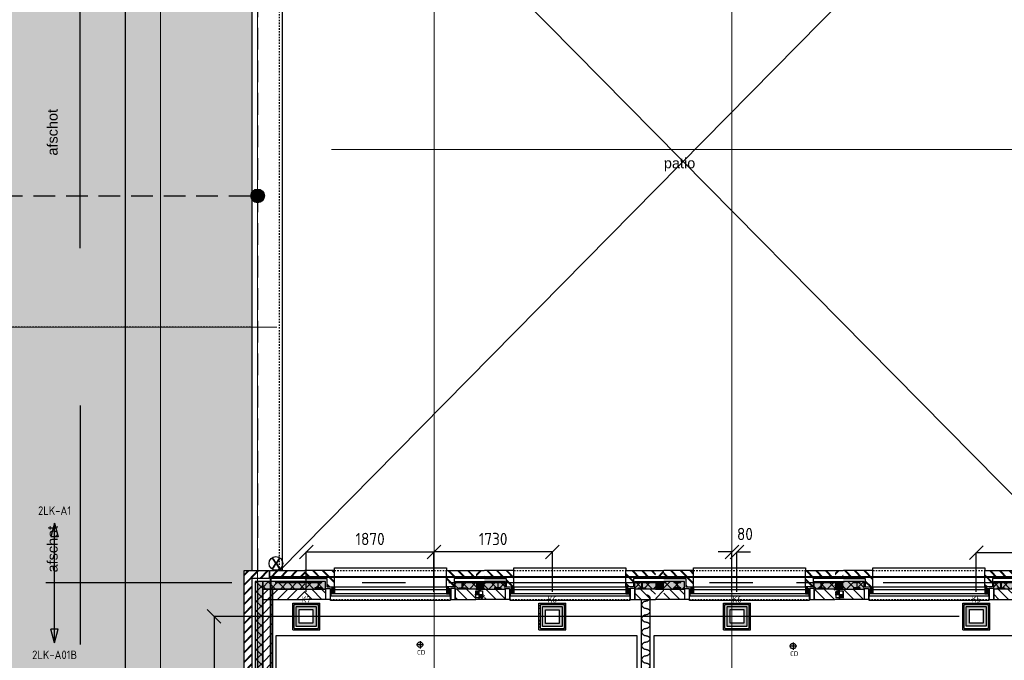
# Model space of a CAD drawing. Header units: millimetres. Extents: x -38032 to 104346, y -31182 to 78566.
# Tile 16 of 213: x -6060 to 8339, y 15596 to 24971. Entities that reach past the tile are written whole.
import ezdxf
from ezdxf.enums import TextEntityAlignment as Align

# ---------------------------------------------------------------- set-up
doc = ezdxf.new("R2010")
doc.units = ezdxf.units.MM
doc.header["$LTSCALE"] = 100
doc.set_wipeout_variables(frame=1)
doc.header["$PDMODE"] = 1
for name, pattern in [('HIDDEN2', [4.7625, 3.175, -1.5875]), ('PHANTOM', [63.5, 31.75, -6.35, 6.35, -6.35, 6.35, -6.35]), ('STYLE_01', [0.41664, 0.20828, -0.20836]), ('STYLE_11', [5, 3.888855, -0.416718, 0.277786, -0.416641])]:
    doc.linetypes.add(name, pattern=pattern)
for name, color, linetype in [('AB$1A---_ATTRIB035', 8, 'Continuous'), ('AL$1A---_ALGEMEEN', 8, 'Continuous'), ('AL------_MAATV', 200, 'Continuous'), ('AL------_MAATVOERING', 2, 'Continuous'), ('AL------_SPARING', 2, 'Continuous'), ('AM$1A---_ARCERING', 8, 'Continuous'), ('AT$1A---_TEKST100', 8, 'Continuous'), ('BOUWKUNDIG', 8, 'Continuous'), ('EB6511--_ATTRIB', 2, 'Continuous'), ('EL6121--', 3, 'Continuous'), ('EL6212--_S', 4, 'Continuous'), ('EL6222--', 3, 'Continuous'), ('Kastenscheiding', 4, 'PHANTOM'), ('Vloerdoos', 3, 'Continuous'), ('Vloerdoos (OUD)', 3, 'Continuous')]:
    doc.layers.add(name, color=color, linetype=linetype)
doc.layers.add('stramien', color=1, linetype='Continuous', lineweight=9)
doc.layers.get('Vloerdoos').off()
doc.styles.add('Arial', font='ARIAL.TTF')
doc.styles.add('Arial (bold)', font='ARIALBD.TTF')
doc.styles.add('BURO-018', font='iso.shx', dxfattribs={"height": 90})
doc.styles.add('BURO-035', font='ISO.shx', dxfattribs={"height": 175})
doc.styles.get("Standard").update_dxf_attribs({"font": 'iso.shx'})
doc.dimstyles.new('STABICAD', dxfattribs={"dimscale": 100, "dimtxt": 1.8, "dimasz": 2, "dimexe": 0, "dimexo": 2.5, "dimgap": 1.5, "dimtad": 0, "dimdec": 0, "dimrnd": 10, "dimzin": 0, "dimdsep": 46, "dimtxsty": 'Standard', "dimblk1": 'OBLIQUE', "dimblk2": 'OBLIQUE', "dimsah": 1, "dimcen": -3, "dimadec": 0, "dimazin": 0, "dimtfac": 1, "dimtdec": 0, "dimtofl": 0, "dimtmove": 2, "dimatfit": 3, "dimfxl": 0, "dimtvp": 1.055556, "dimtolj": 1, "dimtzin": 0, "dimarcsym": 0})
pattern_1 = [(135, (-987935.49, -175784.82), (70.710678, 70.710678), []), (45, (-987636.15, -176084.16), (70.710678, -70.710678), [])]
pattern_2 = [(45, (-987935.49, -175784.82), (70.710678, -70.710678), []), (45, (-987928.42, -175791.89), (70.710678, -70.710678), [])]
pattern_3 = [(45, (-987935.49, -175784.82), (70.710678, -70.710678), [])]
pattern_4 = [(135, (0, 0), (70.71068, 70.71068), []), (45, (299.34, -299.34), (70.71068, -70.71068), [])]
pattern_5 = [(45, (0, 0), (70.7107, -70.7107), []), (45, (7.07, -7.07), (70.7107, -70.7107), [])]
pattern_6 = [(45, (0, 0), (70.7107, -70.7107), [])]

# ---------------------------------------------------------------- blocks, each defined once
blk = doc.blocks.new('VLOERDOOS')
at = {"layer": 'Vloerdoos (OUD)'}
for p, q in [((0, 395), (395, 395)), ((0, 395), (0, 0)), ((0, 355), (20, 355)), ((0, 315), (20, 315)), ((0, 305), (20, 305)), ((20, 375), (20, 20)), ((20, 375), (375, 375)), ((40, 375), (40, 395)), ((80, 375), (80, 395)), ((90, 375), (90, 395)), ((130, 375), (130, 395)), ((140, 375), (140, 395)), ((235, 375), (235, 395)), ((315, 375), (315, 395)), ((355, 375), (355, 395)), ((375, 375), (375, 20)), ((375, 355), (395, 355)), ((375, 315), (395, 315)), ((375, 305), (395, 305)), ((395, 395), (395, 0)), ((0, 265), (20, 265)), ((0, 255), (20, 255)), ((0, 160), (20, 160)), ((375, 265), (395, 265)), ((375, 255), (395, 255)), ((375, 160), (395, 160)), ((0, 80), (20, 80)), ((0, 40), (20, 40)), ((0, 0), (395, 0)), ((20, 20), (375, 20)), ((40, 0), (40, 20)), ((80, 0), (80, 20)), ((90, 0), (90, 20)), ((130, 0), (130, 20)), ((140, 0), (140, 20)), ((235, 0), (235, 20)), ((315, 0), (315, 20)), ((355, 0), (355, 20)), ((375, 80), (395, 80)), ((375, 40), (395, 40))]:
    blk.add_line(p, q, dxfattribs=at)
blk = doc.blocks.new('_Oblique')
at = {"color": 0, "linetype": 'ByBlock', "lineweight": -2}
blk.add_line((-0.5, -0.5), (0.5, 0.5), dxfattribs=at)
blk = doc.blocks.new('*D207')
at = {"layer": 'AL------_MAATVOERING', "color": 0, "lineweight": -2}
for p, q in [((7680, 16238), (-3218, 16238)), ((-3218, 16238), (-3218, 14300)), ((7680, 14300), (-3218, 14300))]:
    blk.add_line(p, q, dxfattribs=at)
at = {"layer": 'Defpoints', "color": 0}
for p in [(7930, 16238), (-3218, 14300), (7930, 14300)]:
    blk.add_point(p, dxfattribs=at)
at = {"layer": 'AL------_MAATVOERING', "color": 0, "lineweight": -2, "xscale": 200, "yscale": 200, "zscale": 200}
for p, rotation in [((-3218, 16238), 90), ((-3218, 14300), 270)]:
    blk.add_blockref('_Oblique', p, dxfattribs=dict(at, rotation=rotation))
at = {"layer": 'AL------_MAATVOERING', "color": 0, "insert": (-3408, 15269), "char_height": 180, "attachment_point": 5, "rotation": 90}
blk.add_mtext('\\A1;1940', dxfattribs=at)
blk = doc.blocks.new('*D212')
at = {"layer": 'AL------_MAATVOERING', "color": 0, "lineweight": -2}
for p, q in [((-1870, 16598), (-1870, 17182)), ((-1870, 17182), (-2, 17182)), ((-2, 16598), (-2, 17182))]:
    blk.add_line(p, q, dxfattribs=at)
at = {"layer": 'Defpoints', "color": 0}
for p in [(-2, 17182), (-1870, 16348), (-2, 16348)]:
    blk.add_point(p, dxfattribs=at)
at = {"layer": 'AL------_MAATVOERING', "color": 0, "lineweight": -2, "xscale": 200, "yscale": 200, "zscale": 200, "rotation": 180}
blk.add_blockref('_Oblique', (-1870, 17182), dxfattribs=at)
at = {"layer": 'AL------_MAATVOERING', "color": 0, "lineweight": -2, "xscale": 200, "yscale": 200, "zscale": 200}
blk.add_blockref('_Oblique', (-2, 17182), dxfattribs=at)
at = {"layer": 'AL------_MAATVOERING', "color": 0, "insert": (-936, 17372), "char_height": 180, "attachment_point": 5}
blk.add_mtext('\\A1;1870', dxfattribs=at)
blk = doc.blocks.new('*D213')
at = {"layer": 'AL------_MAATVOERING', "color": 0, "lineweight": -2}
for p, q in [((-2, 16598), (-2, 17182)), ((1730, 17182), (-2, 17182)), ((1730, 16598), (1730, 17182))]:
    blk.add_line(p, q, dxfattribs=at)
at = {"layer": 'Defpoints', "color": 0}
for p in [(-2, 17182), (-2, 16348), (1730, 16348)]:
    blk.add_point(p, dxfattribs=at)
at = {"layer": 'AL------_MAATVOERING', "color": 0, "lineweight": -2, "xscale": 200, "yscale": 200, "zscale": 200, "rotation": 180}
blk.add_blockref('_Oblique', (-2, 17182), dxfattribs=at)
at = {"layer": 'AL------_MAATVOERING', "color": 0, "lineweight": -2, "xscale": 200, "yscale": 200, "zscale": 200}
blk.add_blockref('_Oblique', (1730, 17182), dxfattribs=at)
at = {"layer": 'AL------_MAATVOERING', "color": 0, "insert": (864, 17372), "char_height": 180, "attachment_point": 5}
blk.add_mtext('\\A1;1730', dxfattribs=at)
blk = doc.blocks.new('*D214')
at = {"layer": 'AL------_MAATVOERING', "color": 0, "lineweight": -2}
for p, q in [((4355, 17182), (4155, 17182)), ((4355, 16598), (4355, 17182)), ((4430, 16598), (4430, 17182)), ((4430, 17182), (4630, 17182))]:
    blk.add_line(p, q, dxfattribs=at)
at = {"layer": 'Defpoints', "color": 0}
for p in [(4355, 17182), (4355, 16348), (4430, 16348)]:
    blk.add_point(p, dxfattribs=at)
at = {"layer": 'AL------_MAATVOERING', "color": 0, "lineweight": -2, "xscale": 200, "yscale": 200, "zscale": 200}
blk.add_blockref('_Oblique', (4355, 17182), dxfattribs=at)
at = {"layer": 'AL------_MAATVOERING', "color": 0, "lineweight": -2, "xscale": 200, "yscale": 200, "zscale": 200, "rotation": 180}
blk.add_blockref('_Oblique', (4430, 17182), dxfattribs=at)
at = {"layer": 'AL------_MAATVOERING', "color": 0, "insert": (4546, 17445), "char_height": 180, "attachment_point": 5}
blk.add_mtext('\\A1;80', dxfattribs=at)
blk = doc.blocks.new('*D215')
at = {"layer": 'AL------_MAATVOERING', "color": 0, "lineweight": -2}
for p, q in [((7930, 16598), (7930, 17174)), ((7930, 17174), (10048, 17174)), ((10048, 16598), (10048, 17174))]:
    blk.add_line(p, q, dxfattribs=at)
at = {"layer": 'Defpoints', "color": 0}
for p in [(10048, 17174), (7930, 16348), (10048, 16348)]:
    blk.add_point(p, dxfattribs=at)
at = {"layer": 'AL------_MAATVOERING', "color": 0, "lineweight": -2, "xscale": 200, "yscale": 200, "zscale": 200, "rotation": 180}
blk.add_blockref('_Oblique', (7930, 17174), dxfattribs=at)
at = {"layer": 'AL------_MAATVOERING', "color": 0, "lineweight": -2, "xscale": 200, "yscale": 200, "zscale": 200}
blk.add_blockref('_Oblique', (10048, 17174), dxfattribs=at)
at = {"layer": 'AL------_MAATVOERING', "color": 0, "insert": (8989, 17364), "char_height": 180, "attachment_point": 5}
blk.add_mtext('\\A1;2120', dxfattribs=at)
blk = doc.blocks.new('E00414')
at = {"color": 0, "linetype": 'Continuous'}
for p, q in [((-2.9, -2.9), (-2.9, 2.9)), ((-2.9, 2.9), (2.9, 2.9)), ((2.9, 2.9), (2.9, -2.9)), ((-2, 2), (2, 2)), ((-2, -2), (-2, 2)), ((2, 2), (2, -2)), ((2, -2), (-2, -2)), ((2.9, -2.9), (-2.9, -2.9))]:
    blk.add_line(p, q, dxfattribs=at)
at = {"color": 0}
for points in [[(-2.9, 2.9), (2.9, 2.9), (-2, 2), (2, 2)], [(-2, -2), (-2.9, -2.9), (-2, 2), (-2.9, 2.9)], [(2, 2), (2.9, 2.9), (2, -2), (2.9, -2.9)], [(2, -2), (2.9, -2.9), (-2, -2), (-2.9, -2.9)]]:
    blk.add_solid(points, dxfattribs=at)
at = {"color": 0, "linetype": 'Continuous', "style": 'BURO-018'}
for tag, p in [('E_GKAST', (0, 8)), ('E_GROEP', (0, 5)), ('E_SGROEP', (4.5, 5))]:
    blk.add_attdef(tag, text='', height=1.8, dxfattribs=at).set_placement(p, align=Align.MIDDLE)
at = {"color": 0, "linetype": 'Continuous', "style": 'BURO-018', "flags": 1}
for tag, p in [('E_VERMCODE', (13, 5)), ('E_MATCODE', (0, 0))]:
    blk.add_attdef(tag, text='', height=1.8, dxfattribs=at).set_placement(p, align=Align.MIDDLE)
blk = doc.blocks.new('E00160')
at = {"color": 0, "linetype": 'Continuous'}
for p, q in [((-17.5, 0), (-13.5, 1.07)), ((-17.5, 0), (17.5, 0)), ((-17.5, 0), (-13.5, -1.07)), ((-13.5, -1.07), (-13.5, 1.07)), ((17.5, 0), (13.5, 1.07)), ((13.5, -1.07), (13.5, 1.07)), ((17.5, 0), (13.5, -1.07))]:
    blk.add_line(p, q, dxfattribs=at)
at = {"color": 0, "linetype": 'Continuous', "style": 'BURO-035'}
for tag, p in [('E_TEXT2', (-22.5, 0)), ('E_TEXT1', (22.5, 0))]:
    blk.add_attdef(tag, text='', height=3.5, dxfattribs=at).set_placement(p, align=Align.MIDDLE)
blk = doc.blocks.new('Sparing 100x100')
at = {"color": 1, "linetype": 'Continuous'}
for p, q in [((-2.5, 0), (2.5, 0)), ((0, -2.5), (0, 2.5))]:
    blk.add_line(p, q, dxfattribs=at)
at = {"color": 0, "linetype": 'Continuous'}
for p, q in [((-2, 2), (2, 2)), ((-2, -2), (-2, 2)), ((2, 2), (2, -2)), ((2, -2), (-2, -2))]:
    blk.add_line(p, q, dxfattribs=at)
for points in [[(-2, 2), (0, 2), (-2, 0), (0, 0)], [(0, 0), (2, 0), (0, -2), (2, -2)]]:
    blk.add_solid(points, dxfattribs=at)
at = {"color": 0, "linetype": 'Continuous', "style": 'BURO-018'}
blk.add_attdef('AL_POSNR', text='', height=1.8, dxfattribs=at).set_placement((0, 3), align=Align.CENTER)
at = {"color": 0, "linetype": 'Continuous', "style": 'BURO-018', "flags": 1}
blk.add_attdef('AL_OMS', (0, 0), '', height=1.8, dxfattribs=at)
blk = doc.blocks.new('Centraaldoos')
at = {"color": 1, "linetype": 'Continuous'}
for p, q in [((-2, 0), (2, 0)), ((0, -2), (0, 2))]:
    blk.add_line(p, q, dxfattribs=at)
at = {"color": 0, "linetype": 'Continuous'}
blk.add_circle((0, 0), 1.5, dxfattribs=at)
at = {"color": 0, "linetype": 'Continuous', "style": 'BURO-018'}
blk.add_attdef('AL_POSNR', text='', height=1.8, dxfattribs=at).set_placement((0, 3), align=Align.CENTER)
at = {"color": 0, "linetype": 'Continuous', "style": 'BURO-018', "flags": 1}
blk.add_attdef('AL_OMS', (0, 0), '', height=1.8, dxfattribs=at)
at = {"layer": 'AL------_MAATV', "style": 'BURO-018'}
blk.add_text('CD', height=2.531, rotation=180, dxfattribs=at).set_placement((1.61, 5.48))
blk = doc.blocks.new('zijdetail kozijn 2kops')
at = {"color": 0}
blk.add_wipeout([(-63, 420), (-130, 420), (-130, 262), (-63, 262)], dxfattribs=at).dxf.layer = 'AL$1A---_ALGEMEEN'
at = {"layer": 'AM$1A---_ARCERING', "linetype": 'Continuous', "lineweight": 0}
blk.add_hatch(color=256, dxfattribs=at).paths.add_polyline_path([(-54, 338), (-54, 366), (-56, 366), (-56, 266), (-31, 266), (-31, 243), (0, 243), (0, 338), (-22, 338)])
at = {"layer": 'AL$1A---_ALGEMEEN', "color": 0}
for points in [[(-63, 420), (-130, 420), (-130, 262), (-63, 262)], [(-54, 338), (-54, 366), (-56, 366), (-56, 266), (-31, 266), (-31, 243), (0, 243), (0, 338), (-22, 338)]]:
    blk.add_lwpolyline(points, close=True, dxfattribs=at)
blk = doc.blocks.new('HEA 100')
at = {"layer": 'AM$1A---_ARCERING', "linetype": 'Continuous', "lineweight": 0}
h = blk.add_hatch(color=256, dxfattribs=at)
edge = h.paths.add_edge_path()
edge.add_arc((14.5, -28), 12, 180, 270)
edge.add_line((14.5, -40), (50, -40))
edge.add_line((50, -40), (50, -48))
edge.add_line((50, -48), (-50, -48))
edge.add_line((-50, -48), (-50, -40))
edge.add_line((-50, -40), (-14.5, -40))
edge.add_arc((-14.5, -28), 12, 270, 360)
edge.add_line((-2.5, -28), (-2.5, 28))
edge.add_arc((-14.5, 28), 12, 0, 90)
edge.add_line((-14.5, 40), (-50, 40))
edge.add_line((-50, 40), (-50, 48))
edge.add_line((-50, 48), (50, 48))
edge.add_line((50, 48), (50, 40))
edge.add_line((50, 40), (14.5, 40))
edge.add_arc((14.5, 28), 12, 90, 180)
edge.add_line((2.5, 28), (2.5, -28))
at = {"layer": 'AL$1A---_ALGEMEEN', "color": 0, "flags": 128}
blk.add_lwpolyline([(2.5, -28, 0.4142136), (14.5, -40), (50, -40), (50, -48), (-50, -48), (-50, -40), (-14.5, -40, 0.4142136), (-2.5, -28), (-2.5, 28, 0.4142136), (-14.5, 40), (-50, 40), (-50, 48), (50, 48), (50, 40), (14.5, 40, 0.4142136), (2.5, 28)], format="xyb", close=True, dxfattribs=at)
blk = doc.blocks.new('31x_alu-2e-mk106a1-p')
at = {"layer": 'AM$1A---_ARCERING', "linetype": 'Continuous', "lineweight": 0}
for points in [[(-270, 1767), (-160, 1767), (-160, 2068), (-270, 2068)], [(-270, -130), (-160, -130), (-160, -432), (-270, -432)]]:
    blk.add_hatch(color=256, dxfattribs=at).paths.add_polyline_path(points)
at = {"layer": 'AM$1A---_ARCERING', "linetype": 'Continuous', "lineweight": 5}
h = blk.add_hatch(dxfattribs=at)
h.set_pattern_fill('ISOLATIE', color=256, style=0, pattern_type=2)
h.set_pattern_definition(pattern_4)
h.paths.add_polyline_path([(-270, 1767), (-160, 1767), (-160, 2068), (-270, 2068)])
h = blk.add_hatch(dxfattribs=at)
h.set_pattern_fill('ISOLATIE', color=256, style=0, pattern_type=2)
h.set_pattern_definition(pattern_4)
h.paths.add_polyline_path([(-270, -130), (-160, -130), (-160, -432), (-270, -432)])
at = {"layer": 'AL$1A---_ALGEMEEN', "color": 0}
for p, q in [((-270, 2068), (-270, 1767)), ((-270, -432), (-270, -130))]:
    blk.add_line(p, q, dxfattribs=at)
at = {"layer": 'AL$1A---_ALGEMEEN', "color": 0, "linetype": 'STYLE_01'}
blk.add_line((0, 1637), (0, 0), dxfattribs=at)
at = {"layer": 'AL$1A---_ALGEMEEN', "color": 0, "flags": 128}
for points in [[(-270, 1767), (-160, 1767), (-160, 2068)], [(-270, -130), (-160, -130), (-160, -432)]]:
    blk.add_lwpolyline(points, dxfattribs=at)
at = {"color": 0}
blk.add_wipeout([(-276, 1637), (-276, 0), (-338, 0), (-338, 1637)], dxfattribs=at).dxf.layer = 'AL$1A---_ALGEMEEN'
at = {"layer": 'AL$1A---_ALGEMEEN', "color": 0}
blk.add_lwpolyline([(-276, 1637), (-276, 0), (-338, 0), (-338, 1637)], close=True, dxfattribs=at)
at = {"layer": 'AL$1A---_ALGEMEEN', "color": 0, "xscale": -1, "rotation": 90}
blk.add_blockref('zijdetail kozijn 2kops', (0, 1637), dxfattribs=at)
at = {"layer": 'AL$1A---_ALGEMEEN', "color": 0, "linetype": 'STYLE_01'}
blk.add_line((-420, 1700), (-420, -63), dxfattribs=at)
at = {"layer": 'AL$1A---_ALGEMEEN', "color": 0}
for points in [[(-435, 1693), (-366, 1693), (-366, -56), (-435, -56)], [(-243, 1637), (40, 1637), (40, 0), (-243, 0)]]:
    blk.add_lwpolyline(points, close=True, dxfattribs=at)
at = {"color": 0}
for points in [[(-238, 1750), (-238, 1637), (0, 1637), (0, 2068), (-113, 2068), (-113, 1750)], [(-238, -113), (-238, 0), (0, 0), (0, -432), (-113, -432), (-113, -113)]]:
    blk.add_wipeout(points, dxfattribs=at).dxf.layer = 'AL$1A---_ALGEMEEN'
at = {"layer": 'AM$1A---_ARCERING', "linetype": 'Continuous', "lineweight": 5}
h = blk.add_hatch(dxfattribs=at)
h.set_pattern_fill('BAKSTEEN', color=256, style=0, pattern_type=2)
h.set_pattern_definition(pattern_5)
h.paths.add_polyline_path([(-238, 1750), (-238, 1637), (0, 1637), (0, 2068), (-113, 2068), (-113, 1750)])
h = blk.add_hatch(dxfattribs=at)
h.set_pattern_fill('BAKSTEEN', color=256, style=0, pattern_type=2)
h.set_pattern_definition(pattern_5)
h.paths.add_polyline_path([(-238, -113), (-238, 0), (0, 0), (0, -432), (-113, -432), (-113, -113)])
at = {"layer": 'AL$1A---_ALGEMEEN', "color": 0, "flags": 128}
for points in [[(-238, 1750), (-238, 1637), (0, 1637), (0, 2068)], [(-113, 2068), (-113, 1750), (-238, 1750)], [(-238, -113), (-238, 0), (0, 0), (0, -432)], [(-113, -432), (-113, -113), (-238, -113)]]:
    blk.add_lwpolyline(points, dxfattribs=at)
at = {"layer": 'AL$1A---_ALGEMEEN', "color": 0, "xscale": -1, "rotation": 90}
blk.add_blockref('HEA 100', (-212, 1872), dxfattribs=at)
at = {"layer": 'AL$1A---_ALGEMEEN', "color": 0, "rotation": 90}
blk.add_blockref('HEA 100', (-212, -235), dxfattribs=at)
at = {"color": 0}
for points in [[(-420, 2068), (-270, 2068), (-270, 2004), (-270, 1767), (-420, 1767), (-420, 1970)], [(-420, -432), (-270, -432), (-270, -367), (-270, -130), (-420, -130), (-420, -333)]]:
    blk.add_wipeout(points, dxfattribs=at).dxf.layer = 'AL$1A---_ALGEMEEN'
at = {"layer": 'AM$1A---_ARCERING', "linetype": 'Continuous', "lineweight": 5}
h = blk.add_hatch(dxfattribs=at)
h.set_pattern_fill('KALKZANDSTEEN', color=256, style=0, pattern_type=2)
h.set_pattern_definition(pattern_6)
h.paths.add_polyline_path([(-420, 2068), (-270, 2068), (-270, 2004), (-270, 1767), (-420, 1767), (-420, 1970)])
h = blk.add_hatch(dxfattribs=at)
h.set_pattern_fill('KALKZANDSTEEN', color=256, style=0, pattern_type=2)
h.set_pattern_definition(pattern_6)
h.paths.add_polyline_path([(-420, -432), (-270, -432), (-270, -367), (-270, -130), (-420, -130), (-420, -333)])
at = {"layer": 'AL$1A---_ALGEMEEN', "color": 0, "flags": 128}
for points in [[(-270, 2068), (-270, 2004), (-270, 1767), (-420, 1767), (-420, 1970), (-420, 2068)], [(-270, -432), (-270, -367), (-270, -130), (-420, -130), (-420, -333), (-420, -432)]]:
    blk.add_lwpolyline(points, dxfattribs=at)
at = {"layer": 'AL$1A---_ALGEMEEN', "color": 0, "rotation": 90}
blk.add_blockref('zijdetail kozijn 2kops', (0, 0), dxfattribs=at)
blk = doc.blocks.new('Group-60')
at = {"layer": 'AL$1A---_ALGEMEEN', "color": 0, "linetype": 'Continuous', "lineweight": 30}
blk.add_lwpolyline([(-53326, -12085), (-53206, -12085), (-53206, -18015), (-53326, -18015)], close=True, dxfattribs=at)
at = {"layer": 'AL$1A---_ALGEMEEN', "color": 0}
for points in [[(-53266, -12015), (-53265, -12016), (-53262, -12016), (-53227, -12021), (-53197, -12064), (-53237, -12112), (-53299, -12117), (-53335, -12165), (-53298, -12211), (-53266, -12215)], [(-53266, -12215), (-53265, -12216), (-53262, -12216), (-53227, -12221), (-53197, -12264), (-53237, -12312), (-53299, -12317), (-53335, -12365), (-53298, -12411), (-53266, -12415)], [(-53266, -12415), (-53265, -12416), (-53262, -12416), (-53227, -12421), (-53197, -12464), (-53237, -12512), (-53299, -12517), (-53335, -12565), (-53298, -12611), (-53266, -12615)], [(-53266, -12615), (-53265, -12616), (-53262, -12616), (-53227, -12621), (-53197, -12664), (-53237, -12712), (-53299, -12717), (-53335, -12765), (-53298, -12811), (-53266, -12815)], [(-53266, -12815), (-53265, -12816), (-53262, -12816), (-53227, -12821), (-53197, -12864), (-53237, -12912), (-53299, -12917), (-53335, -12965), (-53298, -13011), (-53266, -13015)], [(-53266, -13015), (-53265, -13016), (-53262, -13016), (-53227, -13021), (-53197, -13064), (-53237, -13112), (-53299, -13117), (-53335, -13165), (-53298, -13211), (-53266, -13215)], [(-53266, -13215), (-53265, -13216), (-53262, -13216), (-53227, -13221), (-53197, -13264), (-53237, -13312), (-53299, -13317), (-53335, -13365), (-53298, -13411), (-53266, -13415)], [(-53266, -13415), (-53265, -13416), (-53262, -13416), (-53227, -13421), (-53197, -13464), (-53237, -13512), (-53299, -13517), (-53335, -13565), (-53298, -13611), (-53266, -13615)], [(-53266, -13615), (-53265, -13616), (-53262, -13616), (-53227, -13621), (-53197, -13664), (-53237, -13712), (-53299, -13717), (-53335, -13765), (-53298, -13811), (-53266, -13815)], [(-53266, -13815), (-53265, -13816), (-53262, -13816), (-53227, -13821), (-53197, -13864), (-53237, -13912), (-53299, -13917), (-53335, -13965), (-53298, -14011), (-53266, -14015)], [(-53266, -14015), (-53265, -14016), (-53262, -14016), (-53227, -14021), (-53197, -14064), (-53237, -14112), (-53299, -14117), (-53335, -14165), (-53298, -14211), (-53266, -14215)], [(-53266, -14215), (-53265, -14216), (-53262, -14216), (-53227, -14221), (-53197, -14264), (-53237, -14312), (-53299, -14317), (-53335, -14365), (-53298, -14411), (-53266, -14415)], [(-53266, -14415), (-53265, -14416), (-53262, -14416), (-53227, -14421), (-53197, -14464), (-53237, -14512), (-53299, -14517), (-53335, -14565), (-53298, -14611), (-53266, -14615)], [(-53266, -14615), (-53265, -14616), (-53262, -14616), (-53227, -14621), (-53197, -14664), (-53237, -14712), (-53299, -14717), (-53335, -14765), (-53298, -14811), (-53266, -14815)], [(-53266, -14815), (-53265, -14816), (-53262, -14816), (-53227, -14821), (-53197, -14864), (-53237, -14912), (-53299, -14917), (-53335, -14965), (-53298, -15011), (-53266, -15015)], [(-53266, -15015), (-53265, -15016), (-53262, -15016), (-53227, -15021), (-53197, -15064), (-53237, -15112), (-53299, -15117), (-53335, -15165), (-53298, -15211), (-53266, -15215)], [(-53266, -15215), (-53265, -15216), (-53262, -15216), (-53227, -15221), (-53197, -15264), (-53237, -15312), (-53299, -15317), (-53335, -15365), (-53298, -15411), (-53266, -15415)], [(-53266, -15415), (-53265, -15416), (-53262, -15416), (-53227, -15421), (-53197, -15464), (-53237, -15512), (-53299, -15517), (-53335, -15565), (-53298, -15611), (-53266, -15615)], [(-53266, -15615), (-53265, -15616), (-53262, -15616), (-53227, -15621), (-53197, -15664), (-53237, -15712), (-53299, -15717), (-53335, -15765), (-53298, -15811), (-53266, -15815)], [(-53266, -15815), (-53265, -15816), (-53262, -15816), (-53227, -15821), (-53197, -15864), (-53237, -15912), (-53299, -15917), (-53335, -15965), (-53298, -16011), (-53266, -16015)], [(-53266, -16015), (-53265, -16016), (-53262, -16016), (-53227, -16021), (-53197, -16064), (-53237, -16112), (-53299, -16117), (-53335, -16165), (-53298, -16211), (-53266, -16215)], [(-53266, -16215), (-53265, -16216), (-53262, -16216), (-53227, -16221), (-53197, -16264), (-53237, -16312), (-53299, -16317), (-53335, -16365), (-53298, -16411), (-53266, -16415)], [(-53266, -16415), (-53265, -16416), (-53262, -16416), (-53227, -16421), (-53197, -16464), (-53237, -16512), (-53299, -16517), (-53335, -16565), (-53298, -16611), (-53266, -16615)], [(-53266, -16615), (-53265, -16616), (-53262, -16616), (-53227, -16621), (-53197, -16664), (-53237, -16712), (-53299, -16717), (-53335, -16765), (-53298, -16811), (-53266, -16815)], [(-53266, -16815), (-53265, -16816), (-53262, -16816), (-53227, -16821), (-53197, -16864), (-53237, -16912), (-53299, -16917), (-53335, -16965), (-53298, -17011), (-53266, -17015)], [(-53266, -17015), (-53265, -17016), (-53262, -17016), (-53227, -17021), (-53197, -17064), (-53237, -17112), (-53299, -17117), (-53335, -17165), (-53298, -17211), (-53266, -17215)], [(-53266, -17215), (-53265, -17216), (-53262, -17216), (-53227, -17221), (-53197, -17264), (-53237, -17312), (-53299, -17317), (-53335, -17365), (-53298, -17411), (-53266, -17415)], [(-53266, -17415), (-53265, -17416), (-53262, -17416), (-53227, -17421), (-53197, -17464), (-53237, -17512), (-53299, -17517), (-53335, -17565), (-53298, -17611), (-53266, -17615)], [(-53266, -17615), (-53265, -17616), (-53262, -17616), (-53227, -17621), (-53197, -17664), (-53237, -17712), (-53299, -17717), (-53335, -17765), (-53298, -17811), (-53266, -17815)], [(-53266, -17815), (-53265, -17816), (-53262, -17816), (-53227, -17821), (-53197, -17864), (-53237, -17912), (-53299, -17917), (-53335, -17965), (-53298, -18011), (-53266, -18015)]]:
    blk.add_open_spline(points, degree=2, knots=[0, 0, 0, 1, 1, 2, 3, 4, 5, 6, 7, 7, 7], dxfattribs=at)
blk = doc.blocks.new('Group-94')
at = {"layer": 'AM$1A---_ARCERING', "linetype": 'Continuous', "lineweight": 0}
blk.add_hatch(color=256, dxfattribs=at).paths.add_polyline_path([(-58977, -15865), (-58867, -15865), (-58867, -11825), (-58977, -11825)])
at = {"layer": 'AM$1A---_ARCERING', "linetype": 'Continuous', "lineweight": 5}
h = blk.add_hatch(dxfattribs=at)
h.set_pattern_fill('ISOLATIE', color=256, style=0, pattern_type=2)
h.set_pattern_definition(pattern_4)
h.paths.add_polyline_path([(-58977, -15865), (-58867, -15865), (-58867, -11825), (-58977, -11825)])
at = {"layer": 'AL$1A---_ALGEMEEN', "color": 0}
blk.add_lwpolyline([(-58977, -15865), (-58867, -15865), (-58867, -11825), (-58977, -11825)], close=True, dxfattribs=at)
blk = doc.blocks.new('tekst 12 pts')
at = {"layer": 'AL$1A---_ALGEMEEN', "color": 0, "style": 'Arial'}
blk.add_attdef('naam_ruimte', text='', height=152, dxfattribs=at).set_placement((0, -41), align=Align.TOP_CENTER)
at = {"layer": 'AL$1A---_ALGEMEEN', "color": 0, "flags": 1}
for tag, p in [('oppervlakte', (-265, -1003)), ('stramiennummer', (-265, -1276))]:
    blk.add_attdef(tag, p, '', height=152, dxfattribs=at)
blk = doc.blocks.new('Group-99')
at = {"layer": 'AL$1A---_ALGEMEEN', "color": 0}
for p, q in [((-61537, -6947), (-61537, -3447)), ((-61537, -9247), (-61537, -12747))]:
    blk.add_line(p, q, dxfattribs=at)
for points in [[(-61537, -6947), (-61644, -6547), (-61430, -6547)], [(-61537, -9247), (-61430, -9647), (-61644, -9647)]]:
    blk.add_solid(points, dxfattribs=at)
at = {"layer": 'AT$1A---_TEKST100', "char_height": 151.52, "attachment_point": 5, "rotation": 90, "line_spacing_factor": 0.967741, "style": 'Arial'}
for insert in [(-61941, -5250), (-61941, -11350)]:
    blk.add_mtext('{\\C256;\\lafschot}', dxfattribs=dict(at, insert=insert))
blk = doc.blocks.new('21x_zaagwerk')
at = {"layer": 'AL$1A---_ALGEMEEN', "color": 0}
blk.add_circle((0, 0), 100, dxfattribs=at)
at = {"layer": 'AT$1A---_TEKST100', "insert": (-68, 74), "char_height": 151.52, "attachment_point": 1, "line_spacing_factor": 0.967741, "style": 'Arial (bold)'}
blk.add_mtext('{\\C256;\\lX}', dxfattribs=at)
blk = doc.blocks.new('Group-128')
at = {"layer": 'AL$1A---_ALGEMEEN', "color": 0}
blk.add_line((-58576, -11665), (-58576, 265), dxfattribs=at)
blk = doc.blocks.new('Group-137')
at = {"layer": 'AL$1A---_ALGEMEEN', "color": 0, "flags": 128}
blk.add_lwpolyline([(-60727, -15595), (-60876, -15595), (-60876, 28075), (-85531, 28075), (-85531, -15360)], dxfattribs=at)
blk = doc.blocks.new('200254 W 212 3 04-12-2007')
at = {"layer": 'AM$1A---_ARCERING', "linetype": 'Continuous', "lineweight": 0}
blk.add_hatch(color=9, dxfattribs=at).paths.add_polyline_path([(-38974, -12008), (-38974, -8078), (-38858, -8078), (-38858, 33519), (-67223, 33512), (-67203, -26858), (-67199, -26858), (-67223, -11733), (-54673, -11733), (-54673, -26888), (-40543, -26888), (-40564, -12008)])
at = {"layer": 'AM$1A---_ARCERING', "linetype": 'Continuous', "lineweight": 5}
h = blk.add_hatch(dxfattribs=at)
h.set_pattern_fill('BAKSTEEN', color=256, scale=50, style=0, pattern_type=2)
h.set_pattern_definition(pattern_2)
h.paths.add_polyline_path([(-38974, -8078), (-38611, -8078), (-38611, -8191), (-38861, -8191), (-38861, -12121), (-38974, -12121)])
h = blk.add_hatch(dxfattribs=at)
h.set_pattern_fill('BAKSTEEN', color=256, scale=50, style=0, pattern_type=2)
h.set_pattern_definition(pattern_2)
edge = h.paths.add_edge_path()
edge.add_line((-35587, -8078), (-35462, -8078))
edge.add_line((-35462, -8078), (-35462, -8191))
edge.add_line((-35462, -8191), (-35587, -8191))
h = blk.add_hatch(dxfattribs=at)
h.set_pattern_fill('BAKSTEEN', color=256, scale=50, style=0, pattern_type=2)
h.set_pattern_definition(pattern_2)
edge = h.paths.add_edge_path()
edge.add_line((-32962, -8078), (-32837, -8078))
edge.add_line((-32837, -8078), (-32837, -8191))
edge.add_line((-32837, -8191), (-32962, -8191))
h = blk.add_hatch(dxfattribs=at)
h.set_pattern_fill('BAKSTEEN', color=256, scale=50, style=0, pattern_type=2)
h.set_pattern_definition(pattern_2)
edge = h.paths.add_edge_path()
edge.add_line((-30337, -8078), (-30212, -8078))
edge.add_line((-30212, -8078), (-30212, -8191))
edge.add_line((-30212, -8191), (-30337, -8191))
h = blk.add_hatch(dxfattribs=at)
h.set_pattern_fill('KALKZANDSTEEN', color=256, scale=50, style=0, pattern_type=2)
h.set_pattern_definition(pattern_3)
h.paths.add_polyline_path([(-38554, -8348), (-38704, -8348), (-38704, -12278), (-40093, -12278), (-40093, -12428), (-38704, -12428), (-38704, -14418), (-40094, -14418), (-40094, -14568), (-38554, -14568)])
at = {"layer": 'AM$1A---_ARCERING', "linetype": 'Continuous', "lineweight": 0}
h = blk.add_hatch(color=256, dxfattribs=at)
edge = h.paths.add_edge_path()
edge.add_line((-35587, -8238), (-35462, -8238))
edge.add_line((-35462, -8238), (-35462, -8348))
edge.add_line((-35462, -8348), (-35587, -8348))
at = {"layer": 'AM$1A---_ARCERING', "linetype": 'Continuous', "lineweight": 5}
h = blk.add_hatch(dxfattribs=at)
h.set_pattern_fill('ISOLATIE', color=256, scale=50, style=0, pattern_type=2)
h.set_pattern_definition(pattern_1)
edge = h.paths.add_edge_path()
edge.add_line((-35587, -8238), (-35462, -8238))
edge.add_line((-35462, -8238), (-35462, -8348))
edge.add_line((-35462, -8348), (-35587, -8348))
at = {"layer": 'AM$1A---_ARCERING', "linetype": 'Continuous', "lineweight": 0}
h = blk.add_hatch(color=256, dxfattribs=at)
edge = h.paths.add_edge_path()
edge.add_line((-32962, -8238), (-32837, -8238))
edge.add_line((-32837, -8238), (-32837, -8348))
edge.add_line((-32837, -8348), (-32962, -8348))
at = {"layer": 'AM$1A---_ARCERING', "linetype": 'Continuous', "lineweight": 5}
h = blk.add_hatch(dxfattribs=at)
h.set_pattern_fill('ISOLATIE', color=256, scale=50, style=0, pattern_type=2)
h.set_pattern_definition(pattern_1)
edge = h.paths.add_edge_path()
edge.add_line((-32962, -8238), (-32837, -8238))
edge.add_line((-32837, -8238), (-32837, -8348))
edge.add_line((-32837, -8348), (-32962, -8348))
h = blk.add_hatch(dxfattribs=at)
h.set_pattern_fill('KALKZANDSTEEN', color=256, scale=50, style=0, pattern_type=2)
h.set_pattern_definition(pattern_3)
edge = h.paths.add_edge_path()
edge.add_line((-32962, -8348), (-32837, -8348))
edge.add_line((-32837, -8348), (-32837, -8498))
edge.add_line((-32837, -8498), (-32962, -8498))
at = {"layer": 'AM$1A---_ARCERING', "linetype": 'Continuous', "lineweight": 0}
h = blk.add_hatch(color=256, dxfattribs=at)
edge = h.paths.add_edge_path()
edge.add_line((-30337, -8238), (-30212, -8238))
edge.add_line((-30212, -8238), (-30212, -8348))
edge.add_line((-30212, -8348), (-30337, -8348))
at = {"layer": 'AM$1A---_ARCERING', "linetype": 'Continuous', "lineweight": 5}
h = blk.add_hatch(dxfattribs=at)
h.set_pattern_fill('ISOLATIE', color=256, scale=50, style=0, pattern_type=2)
h.set_pattern_definition(pattern_1)
edge = h.paths.add_edge_path()
edge.add_line((-30337, -8238), (-30212, -8238))
edge.add_line((-30212, -8238), (-30212, -8348))
edge.add_line((-30212, -8348), (-30337, -8348))
h = blk.add_hatch(dxfattribs=at)
h.set_pattern_fill('KALKZANDSTEEN', color=256, scale=50, style=0, pattern_type=2)
h.set_pattern_definition(pattern_3)
edge = h.paths.add_edge_path()
edge.add_line((-30337, -8348), (-30212, -8348))
edge.add_line((-30212, -8348), (-30212, -8498))
edge.add_line((-30212, -8498), (-30337, -8498))
at = {"layer": 'AL$1A---_ALGEMEEN', "linetype": 'STYLE_01'}
blk.add_line((-67279, -4510), (-38858, -4510), dxfattribs=at)
at = {"layer": 'AL$1A---_ALGEMEEN'}
for p, q in [((-35587, -8078), (-35462, -8078)), ((-35462, -8191), (-35587, -8191)), ((-32962, -8078), (-32837, -8078)), ((-32837, -8191), (-32962, -8191)), ((-30337, -8078), (-30212, -8078)), ((-30212, -8191), (-30337, -8191)), ((-35587, -8238), (-35462, -8238)), ((-35462, -8348), (-35587, -8348)), ((-32962, -8238), (-32837, -8238)), ((-32837, -8348), (-32962, -8348)), ((-32962, -8348), (-32837, -8348)), ((-30337, -8238), (-30212, -8238)), ((-30212, -8348), (-30337, -8348)), ((-30337, -8348), (-30212, -8348)), ((-32837, -8498), (-32962, -8498)), ((-30212, -8498), (-30337, -8498))]:
    blk.add_line(p, q, dxfattribs=at)
at = {"layer": 'AL$1A---_ALGEMEEN', "linetype": 'STYLE_01'}
blk.add_lwpolyline([(-38458, 33919), (-67623, 33912), (-67623, -11773), (-54732, -11773), (-54732, -27288), (-40164, -27288), (-40164, -25705), (-40564, -25749), (-40564, -12008), (-38974, -12008), (-38974, -8078), (-38458, -8078)], close=True, dxfattribs=at)
at = {"layer": 'AL$1A---_ALGEMEEN'}
for points in [[(-40564, -12008), (-38974, -12008), (-38974, -8078), (-38858, -8078), (-38858, 33519), (-67223, 33512), (-67223, -11733), (-54673, -11733), (-54673, -26888), (-40543, -26888), (-40543, -25747), (-40564, -25748)], [(-38974, -8078), (-38611, -8078), (-38611, -8191), (-38861, -8191), (-38861, -12121), (-38974, -12121)], [(-38554, -8348), (-38704, -8348), (-38704, -12278), (-40093, -12278), (-40093, -12428), (-38704, -12428), (-38704, -14418), (-40094, -14418), (-40094, -14568), (-38554, -14568)], [(-38505, -9029), (-33233, -9029), (-33233, -14379), (-38505, -14379)], [(-32978, -9029), (-27208, -9029), (-27208, -14379), (-32978, -14379)]]:
    blk.add_lwpolyline(points, close=True, dxfattribs=at)
at = {"layer": 'stramien', "linetype": 'STYLE_11', "ltscale": 50}
for p, q in [((-40199, -39988), (-40199, 36216)), ((-38779, -12863), (-38779, 36216)), ((-37699, -1913), (65521, -1913)), ((-74199, -4513), (-38499, -4513))]:
    blk.add_line(p, q, dxfattribs=at)
at = {"layer": 'AL$1A---_ALGEMEEN'}
for name, p in [('Group-128', (20163, 3587)), ('Group-137', (20163, 3587)), ('Group-99', (20163, 3587)), ('21x_zaagwerk', (-38511, -7973)), ('Group-94', (20163, 3587))]:
    blk.add_blockref(name, p, dxfattribs=at)
ref = blk.add_blockref('tekst 12 pts', (-32608, -1997), dxfattribs=dict(at, xscale=-1))
ref.add_attrib('naam_ruimte', 'patio', dxfattribs={"layer": 'AB$1A---_ATTRIB035', "height": 151.5, "style": 'Arial'}).set_placement((-32608, -2038), align=Align.TOP_CENTER)
at = {"layer": 'AL$1A---_ALGEMEEN', "rotation": 90}
for p in [(-36018, -8078), (-33393, -8078), (-30768, -8078), (-28143, -8078)]:
    blk.add_blockref('31x_alu-2e-mk106a1-p', p, dxfattribs=at)
at = {"layer": 'AM$1A---_ARCERING', "linetype": 'Continuous', "lineweight": 5}
h = blk.add_hatch(dxfattribs=at)
h.set_pattern_fill('BAKSTEEN', color=256, scale=50, style=0, pattern_type=2)
h.set_pattern_definition(pattern_2)
h.paths.add_polyline_path([(-38599, -8078), (-38087, -8078), (-38087, -8191), (-38093, -8191), (-38097, -8191), (-38599, -8191)])
at = {"layer": 'AM$1A---_ARCERING', "linetype": 'Continuous', "lineweight": 0}
blk.add_hatch(color=256, dxfattribs=at).paths.add_polyline_path([(-38704, -8238), (-38704, -8348), (-38087, -8348), (-38087, -8238)])
at = {"layer": 'AM$1A---_ARCERING', "linetype": 'Continuous', "lineweight": 5}
h = blk.add_hatch(dxfattribs=at)
h.set_pattern_fill('ISOLATIE', color=256, scale=50, style=0, pattern_type=2)
h.set_pattern_definition(pattern_1)
h.paths.add_polyline_path([(-38704, -8238), (-38704, -8348), (-38087, -8348), (-38087, -8238)])
h = blk.add_hatch(dxfattribs=at)
h.set_pattern_fill('KALKZANDSTEEN', color=256, scale=50, style=0, pattern_type=2)
h.set_pattern_definition(pattern_3)
h.paths.add_polyline_path([(-38704, -8498), (-38087, -8498), (-38087, -8348), (-38094, -8348), (-38099, -8348), (-38704, -8348)])
h = blk.add_hatch(dxfattribs=at)
h.set_pattern_fill('KALKZANDSTEEN', color=256, scale=50, style=0, pattern_type=2)
h.set_pattern_definition(pattern_3)
edge = h.paths.add_edge_path()
edge.add_line((-35587, -8348), (-35462, -8348))
edge.add_line((-35462, -8348), (-35462, -8498))
edge.add_line((-35462, -8498), (-35587, -8498))
at = {"layer": 'AL$1A---_ALGEMEEN'}
for p, q in [((-26643, 3912), (-38458, -8079)), ((-38458, 3892), (-26651, -8078)), ((-38599, -8078), (-38087, -8078)), ((-38087, -8238), (-38704, -8238)), ((-35587, -8348), (-35462, -8348)), ((-38704, -8498), (-38087, -8498)), ((-35462, -8498), (-35587, -8498))]:
    blk.add_line(p, q, dxfattribs=at)
at = {"layer": 'AL$1A---_ALGEMEEN', "flags": 128}
for points in [[(-38087, -8191), (-38093, -8191), (-38097, -8191), (-38599, -8191), (-38599, -8078)], [(-38704, -8238), (-38704, -8348), (-38087, -8348)], [(-38087, -8348), (-38094, -8348), (-38099, -8348), (-38704, -8348), (-38704, -8498)]]:
    blk.add_lwpolyline(points, dxfattribs=at)
at = {"layer": 'stramien', "linetype": 'STYLE_11', "ltscale": 50}
for p, q in [((-36199, -41014), (-36199, 36216)), ((-31842, -41014), (-31842, 36216))]:
    blk.add_line(p, q, dxfattribs=at)
at = {"layer": 'AL$1A---_ALGEMEEN'}
blk.add_blockref('Group-60', (20163, 3587), dxfattribs=at)
blk = doc.blocks.new('030201')
at = {"color": 0, "const_width": 0.5}
blk.add_lwpolyline([(-0.25, 0, 1), (0.25, 0, 1)], format="xyb", close=True, dxfattribs=at)
at = {"color": 0, "linetype": 'Continuous'}
blk.add_circle((0, 0), 0.5, dxfattribs=at)
at = {"color": 0, "linetype": 'Continuous', "style": 'BURO-018', "flags": 1}
blk.add_attdef('E_MATCODE', text='', height=1.8, dxfattribs=at).set_placement((0, 0), align=Align.MIDDLE)

msp = doc.modelspace()

# ---------------------------------------------------------------- block references
at = {"layer": 'BOUWKUNDIG'}
msp.add_blockref('200254 W 212 3 04-12-2007', (36198, 24986.5), dxfattribs=at)

# ---------------------------------------------------------------- next in the draw order: linework, layer by layer
at = {"layer": 'EB6511--_ATTRIB', "const_width": 30}
msp.add_lwpolyline([(19708, 25537.6), (29397.9, 25537.6), (29397.9, 23309.5), (27533.8, 23309.5), (27533.8, 3052.6), (26473.1, 2935.7), (26555, 2550.2), (25970.4, 2456.7), (26005.5, 2129.5), (22931, 1779), (22884.2, 2117.9), (22264.6, 2117.9), (22217.8, 2363.2), (-4110.6, -508.6), (-4110.6, 12854.7), (-2391.5, 12854.7), (-2391.5, 16816), (9785.1, 16816), (9785.1, 46760.6), (17022, 46760.6)], dxfattribs=at)
at = {"layer": 'EL6121--', "color": 5, "linetype": 'HIDDEN2'}
for p, q in [((-2580, 58664.8), (-2580, 12855)), ((-31100, 22392.6), (-2580, 22392.6))]:
    msp.add_line(p, q, dxfattribs=at)
at = {"layer": 'Kastenscheiding'}
msp.add_line((9743, 16729.1), (-5680.1, 16729.1), dxfattribs=at)

# ---------------------------------------------------------------- next in the draw order: block references
at = {"layer": 'AL------_SPARING', "xscale": 25, "yscale": 25, "zscale": 25}
for p in [(660.4, 16561.4), (5929.5, 16561.4)]:
    msp.add_blockref('Sparing 100x100', p, dxfattribs=at)
at = {"layer": 'AL------_SPARING', "xscale": 26.66666666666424, "yscale": 26.66666666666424, "zscale": 26.66666666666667, "rotation": 180}
for p in [(-205.6, 15824.6), (5249.5, 15804.9)]:
    msp.add_blockref('Centraaldoos', p, dxfattribs=at)
at = {"layer": 'EL6121--', "xscale": 200.0000000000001, "yscale": 200, "zscale": 200, "rotation": 353.7040764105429}
msp.add_blockref('030201', (-2580, 22392.6), dxfattribs=at)
at = {"layer": 'EL6212--_S'}
ref = msp.add_blockref('E00160', (-5549.3, 16729.1), dxfattribs=dict(at, xscale=50, yscale=50, zscale=50, rotation=90))
ref.add_attrib('E_TEXT1', '2LK-A1', dxfattribs={"layer": '0', "color": 2, "linetype": 'Continuous', "height": 125, "style": 'BURO-018'}).set_placement((-5549.3, 17786.8), align=Align.MIDDLE)
ref.add_attrib('E_TEXT2', '2LK-A01B', dxfattribs={"layer": '0', "color": 2, "linetype": 'Continuous', "height": 125, "style": 'BURO-018'}).set_placement((-5549.3, 15676.5), align=Align.MIDDLE)
at = {"layer": 'EL6222--'}
ref = msp.add_blockref('E00414', (-1871.6, 16237.7), dxfattribs=dict(at, xscale=50, yscale=50, zscale=50))
ref.add_attrib('E_GROEP', 'K7', dxfattribs={"layer": '0', "color": 1, "linetype": 'Continuous', "height": 90, "style": 'BURO-018'}).set_placement((-1871.6, 16487.7), align=Align.MIDDLE)
ref = msp.add_blockref('E00414', (1728.4, 16237.5), dxfattribs=dict(at, xscale=50, yscale=50, zscale=50))
ref.add_attrib('E_GROEP', 'K6', dxfattribs={"layer": '0', "color": 1, "linetype": 'Continuous', "height": 90, "style": 'BURO-018'}).set_placement((1728.4, 16487.5), align=Align.MIDDLE)
ref = msp.add_blockref('E00414', (4430, 16238.3), dxfattribs=dict(at, xscale=50, yscale=50, zscale=50))
ref.add_attrib('E_GROEP', 'K6', dxfattribs={"layer": '0', "color": 1, "linetype": 'Continuous', "height": 90, "style": 'BURO-018'}).set_placement((4430, 16488.3), align=Align.MIDDLE)
ref = msp.add_blockref('E00414', (7928, 16239.6), dxfattribs=dict(at, xscale=50, yscale=50, zscale=50))
ref.add_attrib('E_GROEP', 'K5', dxfattribs={"layer": '0', "color": 1, "linetype": 'Continuous', "height": 90, "style": 'BURO-018'}).set_placement((7928, 16489.6), align=Align.MIDDLE)
at = {"layer": 'Vloerdoos', "rotation": 90}
for p in [(-1670.7, 16040.2), (1929.3, 16040.2), (4629.3, 16040.2), (8129.3, 16040.2)]:
    msp.add_blockref('VLOERDOOS', p, dxfattribs=at)

# ---------------------------------------------------------------- next in the draw order: dimensions: what is measured, and where the dimension line sits
at = {"layer": 'AL------_MAATVOERING'}
for base, p1, p2, picture, middle in [((-2.4, 17182), (-1870, 16348.4), (-2.4, 16348.4), '*D212', (-936.2, 17372)), ((-2.4, 17182), (1730, 16348.4), (-2.4, 16348.4), '*D213', (863.8, 17372)), ((10047.6, 17174.1), (7930, 16348.4), (10047.6, 16348.4), '*D215', (8988.8, 17364.1))]:
    dim = msp.add_linear_dim(base=base, p1=p1, p2=p2, dimstyle='STABICAD', dxfattribs=at)
    dim.commit()
    dim.dimension.update_dxf_attribs({"geometry": picture, "text_midpoint": middle})
dim = msp.add_linear_dim(base=(4354.6, 17181.8), p1=(4430, 16348.4), p2=(4354.6, 16348.4), dimstyle='STABICAD', dxfattribs=at)
dim.commit()
dim.dimension.update_dxf_attribs({"geometry": '*D214', "text_midpoint": (4546.1, 17444.9), "dimtype": 160})
dim = msp.add_linear_dim(base=(-3217.8, 14300), p1=(7930, 16238), p2=(7930, 14300), angle=90, dimstyle='STABICAD', dxfattribs=at)
dim.commit()
dim.dimension.update_dxf_attribs({"geometry": '*D207', "text_midpoint": (-3407.8, 15269)})

doc.saveas('drawing.dxf')
